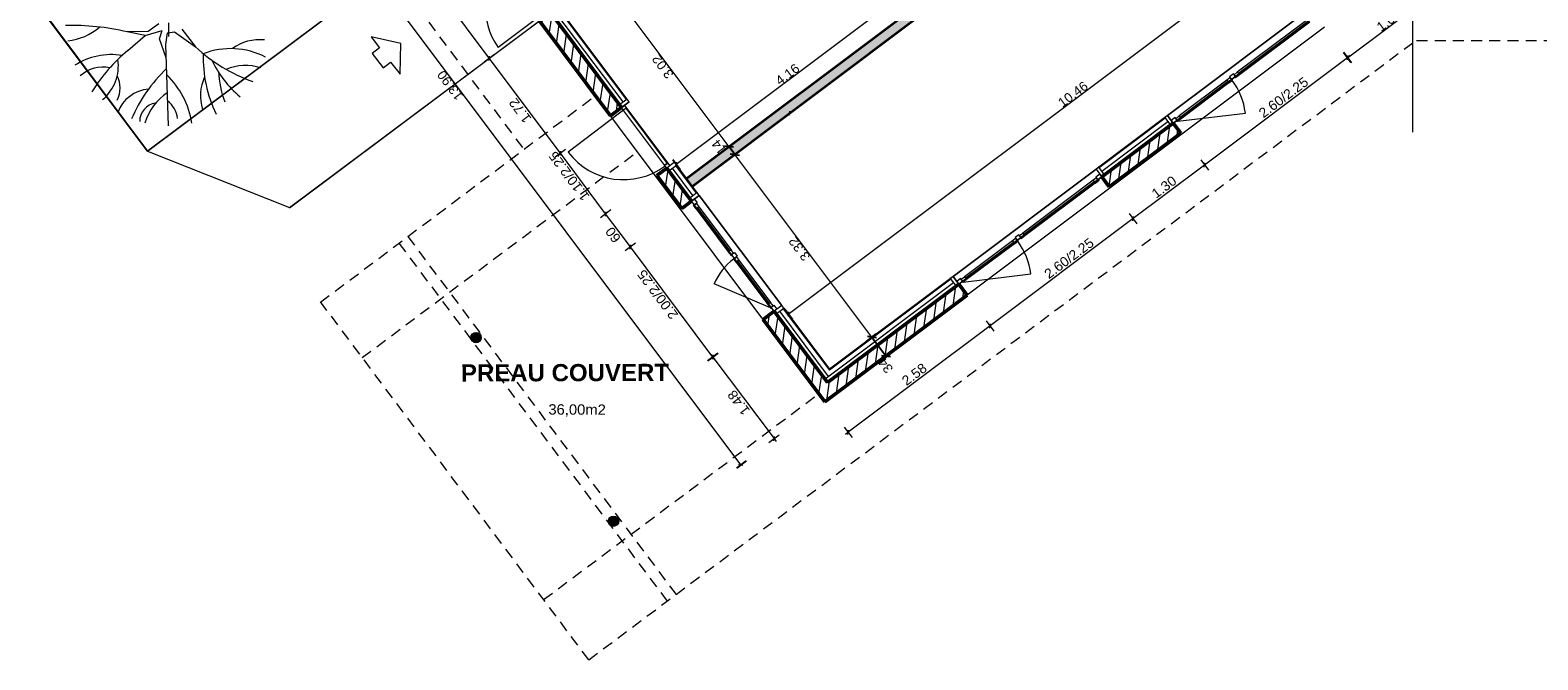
# Model space of a CAD drawing. Extents: x -61922 to -17841, y -51921 to -12831.
# Tile 1 of 22: x -59067 to -37133, y -51921 to -42765. Entities that reach past the tile are written whole.
import ezdxf

# ---------------------------------------------------------------- set-up
doc = ezdxf.new("R2010")
doc.units = 0
doc.header["$LTSCALE"] = 0.1
doc.header["$MEASUREMENT"] = 0
doc.linetypes.add('Discontinu', pattern=[529.166651, 317.499995, -211.666656])
doc.layers.get('0').update_dxf_attribs({"lineweight": 9})
doc.layers.get('Defpoints').update_dxf_attribs({"lineweight": 9})
for name, color, linetype, lineweight in [('Brise Soleil', 7, 'Continuous', 9), ('Cloisons', 7, 'Continuous', 9), ('Cotat_ 1_50', 7, 'Continuous', 9), ('Doublages Inter', 7, 'Continuous', 9), ('Hachures 2D', 7, 'Continuous', 9), ('Lignes2D', 7, 'Continuous', 9), ('Murs Périphériques', 7, 'Continuous', 9), ('Plomberie Sanitaire', 7, 'Continuous', 9), ('Poteaux', 7, 'Continuous', 9), ('Poutres', 7, 'Continuous', 9), ('Terrain Ext', 7, 'Continuous', 9), ('Texte 2D', 7, 'Continuous', 9), ('Trottoirs', 7, 'Continuous', 9), ('Végétation', 7, 'Continuous', 9)]:
    doc.layers.add(name, color=color, linetype=linetype, lineweight=lineweight)
doc.styles.add('STYLE_GENERE_2', font='swissc.ttf', dxfattribs={"width": 1.25})
doc.styles.add('STYLE_GENERE_6', font='arialbd.ttf')
doc.linetypes.add('ISOLATION', pattern='A,0.0001,-0.1,[134,ltypeshp.shx,S=0.1,R=0,X=-0.1,Y=0],-0.2,[134,ltypeshp.shx,S=0.1,R=180,X=0.1,Y=0],-0.1', length=0.4001)
doc.dimstyles.new('COTATION_EN_M', dxfattribs={"dimtxt": 135, "dimasz": 45, "dimexe": 80, "dimexo": 10, "dimgap": 3, "dimtad": 1, "dimlfac": 0.001, "dimzin": 0, "dimdsep": 46, "dimtxsty": 'STYLE_GENERE_2', "dimblk": 'OBLIQUE', "dimcen": 2.5, "dimclrd": 256, "dimclre": 256, "dimclrt": 256, "dimadec": 0, "dimazin": 0, "dimtfac": 1, "dimtix": 1, "dimtmove": 1, "dimatfit": 3, "dimldrblk": 'OBLIQUE', "dimfxl": 100, "dimfxlon": 1, "dimtfillclr": 256, "dimtolj": 1, "dimtzin": 1, "dimlwd": -1, "dimarcsym": 0})
doc.dimstyles.new('COTE CM', dxfattribs={"dimtxt": 135, "dimasz": 95, "dimexe": 80, "dimexo": 10, "dimgap": 10, "dimtad": 1, "dimdec": 0, "dimlfac": 0.1, "dimzin": 0, "dimtxsty": 'STYLE_GENERE_2', "dimblk": 'OBLIQUE', "dimcen": 0.09, "dimclrd": 256, "dimclre": 256, "dimclrt": 256, "dimadec": 0, "dimazin": 0, "dimtfac": 1, "dimtdec": 0, "dimtmove": 1, "dimatfit": 3, "dimfxl": 100, "dimfxlon": 1, "dimtolj": 1, "dimtzin": 0, "dimarcsym": 0})
pattern_1 = [(81.8604, (-49431.77, -45033.68), (-123.7407, 17.6982), [])]

# ---------------------------------------------------------------- blocks, each defined once
blk = doc.blocks.new('_Oblique')
at = {"color": 0, "linetype": 'ByBlock', "lineweight": -2}
blk.add_line((-0.5, -0.5), (0.5, 0.5), dxfattribs=at)
blk = doc.blocks.new('*D836')
at = {"lineweight": -2, "transparency": 16777216}
for p, q in [((-39608, -40698), (-39716, -40554)), ((-47978, -46973), (-48086, -46829))]:
    blk.add_line(p, q, dxfattribs=at)
at = {"transparency": 16777216}
blk.add_line((-48038, -46893), (-39668, -40618), dxfattribs=at)
at = {"layer": 'Defpoints', "color": 0, "transparency": 16777216}
for p in [(-39668, -40618), (-39068, -41418), (-47438, -47693)]:
    blk.add_point(p, dxfattribs=at)
at = {"transparency": 16777216, "xscale": 45, "yscale": 45, "zscale": 45}
for p, rotation in [((-39668, -40618), 36.86038092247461), ((-48038, -46893), 216.8603809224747)]:
    blk.add_blockref('_Oblique', p, dxfattribs=dict(at, rotation=rotation))
at = {"transparency": 16777216, "insert": (-43896, -43697), "char_height": 135, "attachment_point": 5, "rotation": 36.8604, "style": 'STYLE_GENERE_2'}
blk.add_mtext('\\A1;10.46', dxfattribs=at)
blk = doc.blocks.new('*D863')
at = {"transparency": 16777216}
blk.add_line((-39901, -43165), (-38620, -42205), dxfattribs=at)
at = {"lineweight": -2, "transparency": 16777216}
for p, q in [((-38680, -42125), (-38572, -42269)), ((-39961, -43085), (-39853, -43229))]:
    blk.add_line(p, q, dxfattribs=at)
at = {"layer": 'Defpoints', "color": 0, "transparency": 16777216}
for p in [(-38955, -41758), (-38620, -42205), (-40236, -42719)]:
    blk.add_point(p, dxfattribs=at)
at = {"transparency": 16777216, "xscale": 45, "yscale": 45, "zscale": 45}
for p, rotation in [((-38620, -42205), 36.86038092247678), ((-39901, -43165), 216.8603809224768)]:
    blk.add_blockref('_Oblique', p, dxfattribs=dict(at, rotation=rotation))
at = {"lineweight": 5, "transparency": 16777216, "insert": (-39304, -42627), "char_height": 135, "attachment_point": 5, "rotation": 36.8604, "style": 'STYLE_GENERE_2'}
blk.add_mtext('\\A1;1.60', dxfattribs=at)
blk = doc.blocks.new('*D910')
at = {"lineweight": -2, "ltscale": 10, "transparency": 16777216}
for p, q in [((-48895, -44631), (-48751, -44523)), ((-46901, -47291), (-46757, -47183))]:
    blk.add_line(p, q, dxfattribs=at)
at = {"ltscale": 10, "transparency": 16777216}
blk.add_line((-46821, -47231), (-48815, -44571), dxfattribs=at)
at = {"layer": 'Defpoints', "color": 0, "ltscale": 10, "transparency": 16777216}
for p in [(-48815, -44571), (-49432, -45034), (-47438, -47693)]:
    blk.add_point(p, dxfattribs=at)
at = {"ltscale": 10, "transparency": 16777216, "xscale": 45, "yscale": 45, "zscale": 45}
for p, rotation in [((-48815, -44571), 126.8603809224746), ((-46821, -47231), 306.8603809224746)]:
    blk.add_blockref('_Oblique', p, dxfattribs=dict(at, rotation=rotation))
at = {"ltscale": 10, "transparency": 16777216, "insert": (-47876, -45945), "char_height": 135, "attachment_point": 5, "rotation": 126.8604, "style": 'STYLE_GENERE_2'}
blk.add_mtext('\\A1;3.32', dxfattribs=at)
blk = doc.blocks.new('*D911')
at = {"lineweight": -2, "ltscale": 10, "transparency": 16777216}
for p, q in [((-48979, -44519), (-48835, -44411)), ((-48815, -44571), (-48899, -44459)), ((-48895, -44631), (-48751, -44523))]:
    blk.add_line(p, q, dxfattribs=at)
at = {"layer": 'Defpoints', "color": 0, "ltscale": 10, "transparency": 16777216}
for p in [(-48899, -44459), (-49516, -44922), (-49432, -45034)]:
    blk.add_point(p, dxfattribs=at)
at = {"lineweight": -2, "ltscale": 10, "transparency": 16777216, "xscale": 95, "yscale": 95, "zscale": 95}
for p, rotation in [((-48899, -44459), 126.8603809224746), ((-48815, -44571), 306.8603809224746)]:
    blk.add_blockref('_Oblique', p, dxfattribs=dict(at, rotation=rotation))
at = {"ltscale": 10, "transparency": 16777216, "insert": (-49046, -44466), "char_height": 135, "attachment_point": 5, "rotation": 126.8604, "style": 'STYLE_GENERE_2'}
blk.add_mtext('\\A1;14', dxfattribs=at)
blk = doc.blocks.new('*D912')
at = {"lineweight": -2, "ltscale": 10, "transparency": 16777216}
for p, q in [((-50790, -42104), (-50646, -41996)), ((-48979, -44519), (-48835, -44411))]:
    blk.add_line(p, q, dxfattribs=at)
at = {"ltscale": 10, "transparency": 16777216}
blk.add_line((-48899, -44459), (-50710, -42044), dxfattribs=at)
at = {"layer": 'Defpoints', "color": 0, "ltscale": 10, "transparency": 16777216}
for p in [(-50710, -42044), (-51327, -42506), (-49516, -44922)]:
    blk.add_point(p, dxfattribs=at)
at = {"ltscale": 10, "transparency": 16777216, "xscale": 45, "yscale": 45, "zscale": 45}
for p, rotation in [((-50710, -42044), 126.8603809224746), ((-48899, -44459), 306.8603809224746)]:
    blk.add_blockref('_Oblique', p, dxfattribs=dict(at, rotation=rotation))
at = {"ltscale": 10, "transparency": 16777216, "insert": (-49863, -43295), "char_height": 135, "attachment_point": 5, "rotation": 126.8604, "style": 'STYLE_GENERE_2'}
blk.add_mtext('\\A1;3.02', dxfattribs=at)
blk = doc.blocks.new('*D920')
at = {"lineweight": -2, "ltscale": 10, "transparency": 16777216}
for p, q in [((-46741, -47171), (-46885, -47279)), ((-46821, -47231), (-46617, -47503)), ((-46537, -47443), (-46681, -47551))]:
    blk.add_line(p, q, dxfattribs=at)
at = {"layer": 'Defpoints', "color": 0, "ltscale": 10, "transparency": 16777216}
for p in [(-45641, -46346), (-45437, -46618), (-46617, -47503)]:
    blk.add_point(p, dxfattribs=at)
at = {"lineweight": -2, "ltscale": 10, "transparency": 16777216, "xscale": 95, "yscale": 95, "zscale": 95}
for p, rotation in [((-46821, -47231), 126.8603809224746), ((-46617, -47503), 306.8603809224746)]:
    blk.add_blockref('_Oblique', p, dxfattribs=dict(at, rotation=rotation))
at = {"ltscale": 10, "transparency": 16777216, "insert": (-46622, -47643), "char_height": 135, "attachment_point": 5, "rotation": 126.8604, "style": 'STYLE_GENERE_2'}
blk.add_mtext('\\A1;34', dxfattribs=at)
blk = doc.blocks.new('*D922')
at = {"lineweight": -2, "ltscale": 10, "transparency": 16777216}
for p, q in [((-56987, -37903), (-57131, -38011)), ((-48648, -49026), (-48792, -49134))]:
    blk.add_line(p, q, dxfattribs=at)
at = {"ltscale": 10, "transparency": 16777216}
blk.add_line((-48728, -49086), (-57067, -37963), dxfattribs=at)
at = {"layer": 'Defpoints', "color": 0, "ltscale": 10, "transparency": 16777216}
for p in [(-55845, -37047), (-57067, -37963), (-47506, -48169)]:
    blk.add_point(p, dxfattribs=at)
at = {"ltscale": 10, "transparency": 16777216, "xscale": 45, "yscale": 45, "zscale": 45}
for p, rotation in [((-57067, -37963), 126.8603809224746), ((-48728, -49086), 306.8603809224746)]:
    blk.add_blockref('_Oblique', p, dxfattribs=dict(at, rotation=rotation))
at = {"ltscale": 10, "transparency": 16777216, "insert": (-52956, -43568), "char_height": 135, "attachment_point": 5, "rotation": 126.8604, "style": 'STYLE_GENERE_2'}
blk.add_mtext('\\A1;13.90', dxfattribs=at)
blk = doc.blocks.new('*D951')
at = {"ltscale": 10, "transparency": 16777216}
blk.add_line((-49671, -44714), (-46339, -42216), dxfattribs=at)
at = {"lineweight": -2, "ltscale": 10, "transparency": 16777216}
for p, q in [((-46279, -42296), (-46387, -42152)), ((-49611, -44794), (-49719, -44650))]:
    blk.add_line(p, q, dxfattribs=at)
at = {"layer": 'Defpoints', "color": 0, "ltscale": 10, "transparency": 16777216}
for p in [(-46339, -42216), (-46184, -42424), (-49516, -44922)]:
    blk.add_point(p, dxfattribs=at)
at = {"ltscale": 10, "transparency": 16777216, "xscale": 45, "yscale": 45, "zscale": 45}
for p, rotation in [((-46339, -42216), 36.86038092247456), ((-49671, -44714), 216.8603809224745)]:
    blk.add_blockref('_Oblique', p, dxfattribs=dict(at, rotation=rotation))
at = {"ltscale": 10, "transparency": 16777216, "insert": (-48049, -43408), "char_height": 135, "attachment_point": 5, "rotation": 36.8604, "style": 'STYLE_GENERE_2'}
blk.add_mtext('\\A1;4.16', dxfattribs=at)

msp = doc.modelspace()

# ---------------------------------------------------------------- hatches: boundary and pattern name
at = {"ltscale": 10}
h = msp.add_hatch(dxfattribs=at)
h.set_pattern_fill('ANSI31', scale=1000)
h.set_pattern_definition([(81.86038, (-89770.84, -27712.38), (-123.74075, 17.69822), [])])
h.paths.add_polyline_path([(-53041.212, -40452.808), (-53266.184, -40452.808), (-52777.388, -41104.761), (-52633.366, -40996.791)])
h.paths.add_polyline_path([(-53377.422, -40004.373), (-53521.527, -40112.233), (-53266.184, -40452.808), (-53041.212, -40452.808)])
h.paths.add_polyline_path([(-49804.213, -44770.3), (-49948.231, -44878.277), (-49588.463, -45358.132), (-49444.365, -45250.264)])
at = {"layer": 'Cloisons', "linetype": 'Continuous'}
h = msp.add_hatch(dxfattribs=at)
h.set_pattern_fill('AR-CONC', color=256, scale=10, style=0)
h.set_pattern_definition([(86.8604, (-49431.767, -45033.68), (61.15226, 38.0053), [7.5, -82.5]), (31.8604, (-49431.77, -45033.68), (-56.223, 51.8596), [6, -66]), (137.3118, (-49426.67, -45030.515), (4.9293, 89.8649), [6.374, -70.1142]), (83.0446, (-49443.76, -45017.68), (95.3189, 50.7771), [11.25, -123.75]), (133.496, (-49435.82, -45013.45), (16.3482, 134.0065), [9.561, -105.1713]), (28.0446, (-49443.76, -45017.68), (16.348, 134.0065), [9, -99]), (57.8604, (-49432.764, -45015.68), (71.9103, 3.593), [7.5, -82.5]), (2.8604, (-49432.764, -45015.68), (-24.0317, 72.6149), [6, -66]), (108.3118, (-49426.77, -45015.38), (47.8786, 76.2078), [6.374, -70.1142]), (74.3604, (-49431.767, -45033.682), (-18.9963, 27.36426), [0, -65.2, 0, -67, 0, -66.25]), (44.3604, (-49431.767, -45033.68), (-2.61128, 47.33754), [0, -38.2, 0, -63.7, 0, -25.25]), (4.3604, (-49449.61, -45047.06), (44.0641, 30.21764), [0, -25, 0, -78, 0, -103.5]), (354.3604, (-49457.61, -45053.057), (40.65574, 42.9928), [0, -32.5, 0, -51.8, 0, -73.5])])
h.paths.add_polyline_path([(-49431.978, -45033.543), (-45987.887, -42451.666), (-46183.855, -42423.613), (-49515.871, -44921.462)])
at = {"layer": 'Murs Périphériques', "linetype": 'Continuous', "lineweight": 15}
h = msp.add_hatch(dxfattribs=at)
h.set_pattern_fill('ANSI31', scale=1000, style=0)
h.set_pattern_definition(pattern_1)
h.paths.add_polyline_path([(-51498.855, -42509.996), (-51658.873, -42629.971), (-50624.086, -44010.164), (-50464.067, -43890.191)])
at = {"layer": 'Murs Périphériques', "linetype": 'Continuous', "lineweight": 9}
h = msp.add_hatch(dxfattribs=at)
h.set_pattern_fill('ANSI31', scale=1000, style=0)
h.set_pattern_definition(pattern_1)
h.paths.add_polyline_path([(-42436.228, -44118.4), (-43475.952, -44897.923), (-43373.974, -45033.94), (-42334.25, -44254.417)], flags=0)
at = {"layer": 'Murs Périphériques', "linetype": 'Continuous', "lineweight": 15}
h = msp.add_hatch(dxfattribs=at)
h.set_pattern_fill('ANSI31', scale=1000, style=0)
h.set_pattern_definition(pattern_1)
h.paths.add_polyline_path([(-47465.668, -47889.175), (-47505.841, -48169.263), (-45436.795, -46618.016), (-45556.769, -46457.996)], flags=0)
h = msp.add_hatch(dxfattribs=at)
h.set_pattern_fill('ANSI31', scale=1000, style=0)
h.set_pattern_definition(pattern_1)
h.paths.add_polyline_path([(-48243.085, -46850.547), (-48403.2, -46970.394), (-47505.841, -48169.263), (-47465.668, -47889.175)], flags=0)
at = {"layer": 'Poteaux', "linetype": 'Continuous', "lineweight": 15}
for points in [[(-52504.996, -47235.887, 0.414213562), (-52579.996, -47160.887, 0.414213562), (-52654.996, -47235.887, 0.414213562), (-52579.996, -47310.887, 0.414213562)], [(-50503.889, -49905.617, 0.414213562), (-50578.889, -49830.617, 0.414213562), (-50653.889, -49905.617, 0.414213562), (-50578.889, -49980.617, 0.414213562)]]:
    msp.add_hatch(color=7, dxfattribs=at).paths.add_polyline_path(points, flags=0)

# ---------------------------------------------------------------- linework, layer by layer
for p, q in [((-38954.85, -41758.239), (-38954.85, -44245.861)), ((-48112.428, -46815.08), (-47440.365, -47711.474)), ((-48102.027, -46807.282), (-47437.762, -47693.275))]:
    msp.add_line(p, q)
at = {"lineweight": 50}
for p, q in [((-50464.067, -43890.191), (-51498.855, -42509.996)), ((-51658.876, -42629.967), (-50624.086, -44010.164)), ((-50624.086, -44010.164), (-50464.067, -43890.191)), ((-42436.228, -44118.4), (-43475.952, -44897.923)), ((-43367.976, -45041.941), (-42328.252, -44262.418)), ((-42328.252, -44262.418), (-42436.228, -44118.4)), ((-49804.213, -44770.3), (-49948.231, -44878.277)), ((-49948.231, -44878.277), (-49588.463, -45358.132)), ((-49444.365, -45250.264), (-49804.213, -44770.3)), ((-43475.952, -44897.923), (-43367.976, -45041.941)), ((-49588.463, -45358.132), (-49444.365, -45250.264)), ((-45556.769, -46457.996), (-47465.795, -47889.27)), ((-45436.795, -46618.016), (-45556.769, -46457.996)), ((-47505.841, -48169.263), (-45436.795, -46618.016)), ((-48243.085, -46850.547), (-48404.054, -46971.232)), ((-47465.795, -47889.27), (-48244.034, -46851.259)), ((-48404.054, -46971.232), (-47505.841, -48169.263))]:
    msp.add_line(p, q, dxfattribs=at)
for points in [[(-50494.06, -43850.186), (-50464.067, -43890.191), (-50352.053, -43806.209), (-50382.046, -43766.204)], [(-42476.233, -44148.393), (-42436.228, -44118.4), (-42520.209, -44006.386), (-42560.214, -44036.379)], [(-49804.213, -44770.3), (-49774.219, -44810.305), (-49662.205, -44726.324), (-49692.199, -44686.319)], [(-43476.51, -44898.341), (-43436.505, -44868.348), (-43520.486, -44756.334), (-43560.491, -44786.327)], [(-49473.762, -45211.054), (-49443.769, -45251.059), (-49331.755, -45167.078), (-49361.748, -45127.073)], [(-45596.774, -46487.989), (-45556.769, -46457.996), (-45640.75, -46345.982), (-45680.755, -46375.975)], [(-48244.034, -46851.258), (-48214.041, -46891.263), (-48102.027, -46807.282), (-48132.02, -46767.277)]]:
    msp.add_lwpolyline(points, close=True)
at = {"layer": 'Brise Soleil', "color": 7, "linetype": 'Discontinu', "ltscale": 5}
msp.add_line((-51900.801, -44470.29), (-55497.693, -39665.164), dxfattribs=at)
at = {"layer": 'Cloisons', "color": 7, "linetype": 'ISOLATION', "ltscale": 1550}
for p, q in [((-50438.053, -43808.195), (-51417.239, -42511.297)), ((-42513.946, -44098.091), (-43474.218, -44818.046)), ((-49425.834, -45167.423), (-49722.597, -44771.602)), ((-45634.402, -46437.81), (-47503.252, -47838.963)), ((-47451.796, -47800.385), (-48162.419, -46852.56))]:
    msp.add_line(p, q, dxfattribs=at)
at = {"layer": 'Cloisons', "color": 7, "linetype": 'Continuous', "lineweight": 35}
for p, q in [((-46183.855, -42423.613), (-49515.748, -44921.668)), ((-49431.767, -45033.682), (-45987.887, -42451.666))]:
    msp.add_line(p, q, dxfattribs=at)
at = {"layer": 'Cotat_ 1_50', "color": 7, "linetype": 'Continuous', "lineweight": 5}
for p, q in [((-52401.677, -43154.527), (-53534.983, -41640.425)), ((-52401.677, -43154.527), (-53534.983, -41640.425)), ((-51368.049, -44535.457), (-52401.677, -43154.527)), ((-51368.049, -44535.457), (-52401.677, -43154.527)), ((-39921.096, -43180.452), (-42001.355, -44740.106)), ((-39921.096, -43180.452), (-42001.355, -44740.106)), ((-50708.895, -45416.089), (-51368.049, -44535.457)), ((-50708.895, -45416.089), (-51368.049, -44535.457)), ((-42001.355, -44740.106), (-43041.637, -45520.048)), ((-42001.355, -44740.106), (-43041.637, -45520.048)), ((-50618.86, -45379.926), (-50768.968, -45492.282)), ((-50618.86, -45379.926), (-50768.968, -45492.282)), ((-50348.832, -45897.134), (-50708.895, -45416.089)), ((-50348.832, -45897.134), (-50708.895, -45416.089)), ((-43041.637, -45520.048), (-45121.896, -47079.702)), ((-43041.637, -45520.048), (-45121.896, -47079.702)), ((-50258.798, -45860.97), (-50408.906, -45973.326)), ((-50258.798, -45860.97), (-50408.906, -45973.326)), ((-49150.369, -47498.285), (-50348.832, -45897.134)), ((-49150.369, -47498.285), (-50348.832, -45897.134)), ((-45121.896, -47079.702), (-47146.531, -48597.653)), ((-49060.335, -47462.121), (-49210.443, -47574.477)), ((-49209.578, -47575.628), (-49059.619, -47463.075)), ((-49164.613, -47479.362), (-49119.591, -47539.346)), ((-49105.427, -47558.328), (-49150.369, -47498.285)), ((-49119.591, -47539.346), (-48259.404, -48685.409))]:
    msp.add_line(p, q, dxfattribs=at)
at = {"layer": 'Cotat_ 1_50', "color": 7, "linetype": 'Continuous', "lineweight": 20}
for p, q in [((-52311.642, -43118.363), (-52461.75, -43230.719)), ((-52311.642, -43118.363), (-52461.75, -43230.719)), ((-39957.331, -43090.446), (-39844.856, -43240.465)), ((-39861.089, -43135.462), (-39921.096, -43180.452)), ((-39861.089, -43135.462), (-39921.096, -43180.452)), ((-50760.58, -43494.703), (-50648.105, -43644.722)), ((-42139.815, -43721.189), (-41989.796, -43608.714)), ((-51278.015, -44499.293), (-51428.123, -44611.649)), ((-42037.59, -44650.1), (-41925.115, -44800.119)), ((-42037.59, -44650.1), (-41925.115, -44800.119)), ((-43077.872, -45430.042), (-42965.397, -45580.06)), ((-45158.131, -46989.696), (-45045.656, -47139.715)), ((-45158.131, -46989.696), (-45045.656, -47139.715)), ((-48319.377, -48761.681), (-48169.417, -48649.127)), ((-48259.404, -48685.409), (-48214.383, -48745.393)), ((-47222.771, -48537.64), (-47110.296, -48687.659)), ((-47146.531, -48597.653), (-47206.538, -48642.643))]:
    msp.add_line(p, q, dxfattribs=at)
at = {"layer": 'Doublages Inter', "linetype": 'Continuous'}
msp.add_line((-47709.796, -47897.229), (-55714.239, -37220.945), dxfattribs=at)
at = {"layer": 'Doublages Inter'}
for p, q in [((-47549.776, -47777.256), (-55564.78, -37086.885)), ((-51540.85, -42478.989), (-52257.447, -43016.251)), ((-42520.209, -44006.386), (-40439.95, -42446.731)), ((-40439.95, -42446.731), (-42520.209, -44006.386)), ((-40480.977, -42608.725), (-41505.105, -43376.554)), ((-40465.98, -42628.727), (-41490.108, -43396.557)), ((-40450.984, -42648.73), (-41475.111, -43416.559)), ((-41562.108, -43400.545), (-41618.115, -43442.536)), ((-41532.115, -43440.55), (-41562.108, -43400.545)), ((-41553.11, -43412.546), (-41505.105, -43376.554)), ((-41532.115, -43440.55), (-41553.11, -43412.546)), ((-41475.111, -43416.559), (-41529.518, -43457.35)), ((-41505.105, -43376.554), (-41475.111, -43416.559)), ((-41657.123, -43490.529), (-42353.21, -44012.414)), ((-41642.127, -43510.532), (-42338.213, -44032.416)), ((-41627.13, -43530.534), (-42323.217, -44052.419)), ((-41609.117, -43454.537), (-41657.123, -43490.529)), ((-41657.123, -43490.529), (-41627.13, -43530.534)), ((-41627.13, -43530.534), (-41572.723, -43489.743)), ((-41618.115, -43442.536), (-41588.122, -43482.541)), ((-41588.122, -43482.541), (-41609.117, -43454.537)), ((-41588.122, -43482.541), (-41532.115, -43440.55)), ((-41580.121, -43476.542), (-41588.122, -43482.541)), ((-41572.723, -43489.743), (-41580.121, -43476.542)), ((-41540.116, -43446.549), (-41532.115, -43440.55)), ((-41529.518, -43457.35), (-41540.116, -43446.549)), ((-50421.114, -43857.991), (-49761.26, -44738.101)), ((-50421.114, -43857.991), (-49761.26, -44738.101)), ((-50401.073, -43901.392), (-49799.254, -44704.094)), ((-50391.12, -43897.996), (-49791.253, -44698.096)), ((-42520.209, -44006.386), (-42436.228, -44118.4)), ((-42410.214, -44036.404), (-42466.221, -44078.395)), ((-42436.228, -44118.4), (-42380.221, -44076.409)), ((-42380.221, -44076.409), (-42410.214, -44036.404)), ((-42401.216, -44048.406), (-42353.21, -44012.414)), ((-42380.221, -44076.409), (-42401.216, -44048.406)), ((-42388.222, -44082.408), (-42380.221, -44076.409)), ((-42377.624, -44093.21), (-42388.222, -44082.408)), ((-42323.217, -44052.419), (-42377.624, -44093.21)), ((-42371.223, -44088.411), (-41388.311, -43970.155)), ((-42353.21, -44012.414), (-42323.217, -44052.419)), ((-49799.254, -44704.094), (-49834.204, -44730.298)), ((-49831.258, -44728.089), (-49791.253, -44698.096)), ((-45640.75, -46345.982), (-43560.491, -44786.327)), ((-43560.491, -44786.327), (-45640.75, -46345.982)), ((-43601.518, -44948.32), (-44625.645, -45716.15)), ((-43553.512, -44912.328), (-43601.518, -44948.32)), ((-43601.518, -44948.32), (-43571.525, -44988.325)), ((-43571.525, -44988.325), (-43517.118, -44947.534)), ((-43506.503, -44858.336), (-43562.51, -44900.327)), ((-43562.51, -44900.327), (-43532.517, -44940.332)), ((-43532.517, -44940.332), (-43553.512, -44912.328)), ((-43532.517, -44940.332), (-43476.51, -44898.341)), ((-43524.516, -44934.333), (-43532.517, -44940.332)), ((-43517.118, -44947.534), (-43524.516, -44934.333)), ((-49331.755, -45167.078), (-49443.769, -45251.059)), ((-48132.02, -46767.277), (-49331.755, -45167.078)), ((-49331.755, -45167.078), (-48132.02, -46767.277)), ((-43586.521, -44968.323), (-44610.649, -45736.153)), ((-43571.525, -44988.325), (-44595.652, -45756.155)), ((-49443.769, -45251.059), (-49403.764, -45221.066)), ((-49401.778, -45307.066), (-49443.769, -45251.059)), ((-49418.578, -45309.663), (-49407.777, -45299.065)), ((-49377.787, -45364.07), (-49418.578, -45309.663)), ((-49407.777, -45299.065), (-49401.778, -45307.066)), ((-49403.764, -45221.066), (-49361.773, -45277.073)), ((-49361.773, -45277.073), (-49401.778, -45307.066)), ((-49401.778, -45307.066), (-49373.774, -45286.071)), ((-49337.782, -45334.077), (-49377.787, -45364.07)), ((-49377.787, -45364.07), (-48909.891, -45988.148)), ((-49373.774, -45286.071), (-49337.782, -45334.077)), ((-49357.785, -45349.073), (-48889.889, -45973.151)), ((-49337.782, -45334.077), (-48869.886, -45958.154)), ((-44777.664, -45830.125), (-45473.751, -46352.01)), ((-44729.658, -45794.133), (-44777.664, -45830.125)), ((-44777.664, -45830.125), (-44747.671, -45870.13)), ((-44747.671, -45870.13), (-44693.264, -45829.339)), ((-44682.649, -45740.141), (-44738.656, -45782.132)), ((-44738.656, -45782.132), (-44708.663, -45822.137)), ((-44708.663, -45822.137), (-44729.658, -45794.133)), ((-44708.663, -45822.137), (-44652.656, -45780.146)), ((-44700.662, -45816.138), (-44708.663, -45822.137)), ((-44693.264, -45829.339), (-44700.662, -45816.138)), ((-44652.656, -45780.146), (-44682.649, -45740.141)), ((-44673.651, -45752.142), (-44625.645, -45716.15)), ((-44652.656, -45780.146), (-44673.651, -45752.142)), ((-44660.657, -45786.145), (-44652.656, -45780.146)), ((-44650.059, -45796.946), (-44660.657, -45786.145)), ((-44595.652, -45756.155), (-44650.059, -45796.946)), ((-44625.645, -45716.15), (-44595.652, -45756.155)), ((-48869.886, -45958.154), (-48909.891, -45988.148)), ((-48909.891, -45988.148), (-48869.1, -46042.554)), ((-48833.894, -46006.16), (-48869.886, -45958.154)), ((-48869.1, -46042.554), (-48855.899, -46035.157)), ((-48861.897, -46027.156), (-48821.892, -45997.162)), ((-48861.897, -46027.156), (-48833.894, -46006.16)), ((-48819.907, -46083.163), (-48861.897, -46027.156)), ((-48855.899, -46035.157), (-48861.897, -46027.156)), ((-48821.892, -45997.162), (-48779.902, -46053.169)), ((-48779.902, -46053.169), (-48819.907, -46083.163)), ((-44762.668, -45850.128), (-45458.754, -46372.012)), ((-44747.671, -45870.13), (-45443.758, -46392.014)), ((-48836.707, -46085.76), (-48825.905, -46075.162)), ((-48795.916, -46140.167), (-48836.707, -46085.76)), ((-48825.905, -46075.162), (-48819.907, -46083.163)), ((-48819.907, -46083.163), (-48791.903, -46062.167)), ((-48755.911, -46110.173), (-48795.916, -46140.167)), ((-48795.916, -46140.167), (-48334.019, -46756.243)), ((-48791.903, -46062.167), (-48755.911, -46110.173)), ((-48775.914, -46125.17), (-48314.016, -46741.247)), ((-48755.911, -46110.173), (-48294.014, -46726.25)), ((-48298.027, -46804.249), (-49116.426, -46454.503)), ((-45640.75, -46345.982), (-45556.769, -46457.996)), ((-45530.755, -46376), (-45586.762, -46417.991)), ((-45586.762, -46417.991), (-45556.769, -46457.996)), ((-45521.757, -46388.002), (-45473.751, -46352.01)), ((-45500.762, -46416.005), (-45521.757, -46388.002)), ((-45443.758, -46392.014), (-45498.164, -46432.805)), ((-45491.764, -46428.007), (-44508.852, -46309.751)), ((-45473.751, -46352.01), (-45443.758, -46392.014)), ((-48294.014, -46726.25), (-48334.019, -46756.243)), ((-48334.019, -46756.243), (-48293.228, -46810.65)), ((-48258.022, -46774.256), (-48294.014, -46726.25)), ((-48293.228, -46810.65), (-48280.026, -46803.252)), ((-48286.025, -46795.251), (-48246.02, -46765.258)), ((-48286.025, -46795.251), (-48258.022, -46774.256)), ((-48280.026, -46803.252), (-48286.025, -46795.251)), ((-48246.02, -46765.258), (-48204.029, -46821.265))]:
    msp.add_line(p, q, dxfattribs=at)
at = {"layer": 'Doublages Inter', "color": 7, "linetype": 'Continuous'}
for p, q in [((-51498.855, -42509.996), (-50464.067, -43890.191)), ((-50392.447, -43774.003), (-51367.249, -42473.817)), ((-50352.053, -43806.209), (-51326.854, -42506.024)), ((-50352.053, -43806.209), (-50464.067, -43890.191)), ((-42520.209, -44006.386), (-43560.491, -44786.327)), ((-42552.416, -44046.781), (-43512.688, -44766.735)), ((-43476.51, -44898.341), (-42436.228, -44118.4)), ((-49692.199, -44686.319), (-49804.213, -44770.3)), ((-49431.767, -45033.682), (-49692.199, -44686.319)), ((-49372.308, -45134.659), (-49672.607, -44734.122)), ((-49804.213, -44770.3), (-49443.769, -45251.059)), ((-49331.755, -45167.078), (-49515.748, -44921.668)), ((-43560.491, -44786.327), (-43476.51, -44898.341)), ((-47465.795, -47889.27), (-45556.769, -46457.996)), ((-45672.957, -46386.376), (-47440.365, -47711.474)), ((-45640.75, -46345.982), (-47437.762, -47693.275)), ((-48132.02, -46767.277), (-48244.034, -46851.258)), ((-48244.034, -46851.258), (-47465.795, -47889.27))]:
    msp.add_line(p, q, dxfattribs=at)
at = {"layer": 'Doublages Inter', "color": 59, "linetype": 'Continuous', "lineweight": 20}
for p, q in [((-50461.119, -43887.984), (-50421.114, -43857.991)), ((-50421.114, -43857.991), (-50391.12, -43897.996)), ((-42466.221, -44078.395), (-42436.228, -44118.4)), ((-49761.26, -44738.101), (-49801.265, -44768.094)), ((-49791.253, -44698.096), (-49761.26, -44738.101)), ((-43476.51, -44898.341), (-43506.503, -44858.336)), ((-45556.769, -46457.996), (-45500.762, -46416.005)), ((-45500.762, -46416.005), (-45530.755, -46376)), ((-45508.763, -46422.004), (-45500.762, -46416.005)), ((-45498.164, -46432.805), (-45508.763, -46422.004)), ((-48244.034, -46851.258), (-48286.025, -46795.251)), ((-48204.029, -46821.265), (-48244.034, -46851.258))]:
    msp.add_line(p, q, dxfattribs=at)
at = {"layer": 'Doublages Inter'}
for centre, radius, start, end in [((-51540.85, -42478.989), 895.635, 126.8603809, 216.8603809), ((-42371.223, -44088.411), 990, 6.8603809, 36.8603809), ((-45491.764, -46428.007), 990, 6.8603809, 36.8603809), ((-48298.027, -46804.249), 890, 126.8603809, 156.8603809)]:
    msp.add_arc(centre, radius, start, end, dxfattribs=at)
at = {"layer": 'Hachures 2D', "color": 7, "linetype": 'Continuous', "lineweight": 20}
for p, q in [((-53675.24, -42959.915), (-54105.342, -42863.35)), ((-54105.342, -42863.35), (-53983.541, -43020.495)), ((-53684.158, -43406.755), (-53675.24, -42959.915)), ((-53983.541, -43020.495), (-54091.488, -43104.163)), ((-54091.488, -43104.163), (-53930.691, -43311.621)), ((-53930.691, -43311.621), (-53822.744, -43227.953)), ((-53822.744, -43227.953), (-53684.158, -43406.755))]:
    msp.add_line(p, q, dxfattribs=at)
at = {"layer": 'Lignes2D', "linetype": 'Discontinu', "ltscale": 5}
for p, q in [((-50940.731, -51921.387), (-38902.25, -42910.109)), ((-38897.079, -42917.016), (-26422.037, -42917.016)), ((-54236.131, -47526.148), (-50232.687, -44531.182)), ((-53572.295, -45766.237), (-49670.995, -50970.94)), ((-53701.617, -45863.331), (-49800.457, -51067.847)), ((-50940.731, -51921.387), (-54841.752, -46715.521)), ((-51596.426, -51046.37), (-47593.651, -48051.906))]:
    msp.add_line(p, q, dxfattribs=at)
at = {"layer": 'Lignes2D'}
msp.add_line((-50393.114, -43895.337), (-51239.556, -44539.231), dxfattribs=at)
msp.add_arc((-50435.104, -43930.92), 1008.555, 217.0958491, 306.8519441, dxfattribs=at)
at = {"layer": 'Murs Périphériques', "color": 7, "linetype": 'Continuous'}
for p, q in [((-57359.99, -44526.033), (-59043.652, -42276.663)), ((-45556.769, -46457.996), (-47465.668, -47889.175)), ((-47505.841, -48169.263), (-45436.795, -46618.016)), ((-47465.668, -47889.175), (-48243.085, -46850.547)), ((-48403.2, -46970.394), (-47505.841, -48169.263))]:
    msp.add_line(p, q, dxfattribs=at)
at = {"layer": 'Murs Périphériques'}
msp.add_line((-40355.969, -42558.745), (-45556.769, -46457.996), dxfattribs=at)
at = {"layer": 'Murs Périphériques', "linetype": 'Continuous'}
for p in [(-40235.995, -42718.765), (-45556.769, -46457.996)]:
    msp.add_line(p, (-45436.795, -46618.016), dxfattribs=at)
at = {"layer": 'Murs Périphériques', "color": 7, "linetype": 'Continuous', "lineweight": 20}
for p, q in [((-42436.228, -44118.4), (-43475.952, -44897.923)), ((-43367.976, -45041.941), (-42328.252, -44262.418)), ((-42328.252, -44262.418), (-42436.228, -44118.4)), ((-49948.316, -44878.162), (-49586.199, -45361.951)), ((-43475.952, -44897.923), (-43367.976, -45041.941)), ((-49588.846, -45358.419), (-49444.365, -45250.264))]:
    msp.add_line(p, q, dxfattribs=at)
at = {"layer": 'Plomberie Sanitaire', "color": 7, "linetype": 'Continuous', "lineweight": 20}
for p, q in [((-57194.745, -42674.353), (-57348.648, -42782.633)), ((-57056.252, -42658.436), (-57056.252, -42858.436)), ((-56860.788, -42749.653), (-56663.02, -43006.92)), ((-57348.648, -42782.633), (-57654.989, -42790.217)), ((-57395.056, -42840.87), (-57654.989, -42790.217)), ((-57645.241, -43060.538), (-57395.056, -42840.87)), ((-57395.056, -42840.87), (-57148.551, -42771.848)), ((-57186.561, -42892.993), (-57148.551, -42771.848)), ((-57088.909, -43166), (-57186.561, -42892.993)), ((-57095.344, -42971.179), (-57069.283, -42801.777)), ((-57056.252, -44154.66), (-57095.344, -42971.179)), ((-57069.283, -42801.777), (-56965.035, -42788.746)), ((-56965.035, -42788.746), (-56663.02, -43006.92))]:
    msp.add_line(p, q, dxfattribs=at)
for centre, radius, start, end in [((-58469.894, -46241.848), 3546.523, 76.7161297, 91.3265785), ((-58592.656, -42117.714), 803.799, 275.2653992, 311.5605174), ((-55731.742, -43554.49), 651.406, 83.6844667, 126.8801914), ((-57882.28, -44123.099), 1002.894, 81.1578976, 122.3618206), ((-56101.72, -44931.397), 2425.401, 129.5237718, 148.3970272), ((-58425.729, -43282.741), 642.083, 310.0007525, 8.2714721), ((-55017.842, -41233.801), 2418.794, 227.1434698, 250.4309599), ((-54665.498, -43169.061), 1883.427, 178.1164971, 205.6551016), ((-56149.834, -44140.027), 1106.924, 62.85662, 111.0769089), ((-54965.172, -42494.918), 1621.698, 205.815893, 229.7067389), ((-58013, -43774.599), 473.535, 77.1956973, 133.3477322), ((-58134.234, -43603.917), 376.865, 331.8840925, 27.6783288), ((-55561.246, -44920.011), 2206.716, 133.6248978, 156.9385864), ((-57935.553, -44306.524), 1235.432, 8.9075228, 46.2154034), ((-55017.647, -43319.598), 1309.701, 182.0725692, 201.7332771), ((-55935.367, -44026.8), 747.429, 72.5461274, 112.1319913), ((-57298.37, -44149.021), 529.328, 95.1301482, 159.1554929), ((-55941.492, -43719.278), 648.392, 154.9093981, 197.6659732), ((-57208.601, -44089.243), 265.083, 97.5706915, 181.3028548), ((-56638.367, -44334.543), 790.161, 123.2950192, 163.8856364), ((-57301.99, -44094.697), 382.38, 6.67921, 52.313837)]:
    msp.add_arc(centre, radius, start, end, dxfattribs=at)
at = {"layer": 'Poteaux', "color": 7, "linetype": 'Continuous', "lineweight": 20}
for p, q in [((-52526.963, -47288.92), (-52633.029, -47182.854)), ((-52526.963, -47182.854), (-52633.029, -47288.92)), ((-50525.856, -49958.65), (-50631.922, -49852.584)), ((-50525.856, -49852.584), (-50631.922, -49958.65))]:
    msp.add_line(p, q, dxfattribs=at)
at = {"layer": 'Poteaux', "color": 7, "linetype": 'Continuous'}
for centre in [(-52579.996, -47235.887), (-50578.889, -49905.617)]:
    msp.add_circle(centre, 75, dxfattribs=at)
at = {"layer": 'Poutres', "linetype": 'Discontinu', "ltscale": 5}
msp.add_line((-54841.555, -46719.189), (-50843.516, -43717.49), dxfattribs=at)
at = {"layer": 'Terrain Ext', "color": 7, "linetype": 'Continuous', "lineweight": 20}
msp.add_line((-57359.99, -44526.033), (-57931.941, -43761.908), dxfattribs=at)
at = {"layer": 'Trottoirs', "color": 7, "linetype": 'Continuous'}
msp.add_line((-51654.485, -42626.681), (-55295.459, -45351.963), dxfattribs=at)
at = {"layer": 'Végétation', "color": 7, "linetype": 'Continuous', "lineweight": 9, "flags": 128}
for points in [[(-57339.729, -44510.867), (-54766.335, -42584.672), (-56502.543, -40316.486), (-59066.997, -42236.287), (-57359.99, -44526.033)], [(-52797.637, -41111.094), (-57359.99, -44526.033), (-55294.43, -45345.393), (-51658.876, -42629.967)]]:
    msp.add_lwpolyline(points, close=True, dxfattribs=at)

# ---------------------------------------------------------------- block references
at = {"ltscale": 10, "xscale": 45, "yscale": 45, "zscale": 45, "rotation": 36.86038092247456}
for p in [(-52387.156, -43173.926), (-48018.299, -43973.948), (-51353.069, -44555.471), (-41981.353, -44725.11), (-43021.635, -45505.051), (-45101.894, -47064.706), (-48244.397, -48705.404), (-47166.533, -48612.649)]:
    msp.add_blockref('_Oblique', p, dxfattribs=at)
at = {"lineweight": 5, "ltscale": 10, "xscale": 45, "yscale": 45, "zscale": 45, "rotation": 36.86038092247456}
for p in [(-50693.914, -45436.104), (-50333.852, -45917.148), (-49135.389, -47518.299)]:
    msp.add_blockref('_Oblique', p, dxfattribs=at)

# ---------------------------------------------------------------- texts
at = {"layer": 'Cotat_ 1_50', "color": 7, "lineweight": 5, "char_height": 140, "attachment_point": 1, "style": 'STYLE_GENERE_2'}
for s, insert, rotation in [('2.60/2.25', (-41209.312, -43936.306), 36.8603809), ('1.72', (-51879.072, -44133.088), 126.8148936), ('1.10/2.25', (-51032.681, -45263.869), 126.8148936), ('1.30', (-42769.583, -45106.104), 36.8603809), ('{60}', (-50575.841, -45874.208), 126.8148936), ('2.60/2.25', (-44329.853, -46275.902), 36.8603809), ('2.58', (-46402.302, -47829.701), 36.8603809)]:
    msp.add_mtext(s, dxfattribs=dict(at, insert=insert, rotation=rotation))
at = {"layer": 'Cotat_ 1_50', "color": 7, "lineweight": 20, "char_height": 140, "attachment_point": 1, "style": 'STYLE_GENERE_2'}
for s, insert, rotation in [('2.00/2.25', (-49743.81, -46985.805), 126.8148936), ('1.48', (-48698.334, -48380.471), 126.8903687)]:
    msp.add_mtext(s, dxfattribs=dict(at, insert=insert, rotation=rotation))
at = {"layer": 'Texte 2D', "color": 7, "style": 'STYLE_GENERE_6'}
msp.add_text('PREAU COUVERT', height=250, rotation=0.1652244, dxfattribs=at).set_placement((-52799.893, -47874.551))
at = {"layer": 'Texte 2D', "color": 7, "style": 'STYLE_GENERE_2', "width": 1.25}
msp.add_text('36,00m2', height=150, rotation=359.7089483, dxfattribs=at).set_placement((-51528.14, -48354.297))

# ---------------------------------------------------------------- dimensions: what is measured, and where the dimension line sits
at = {"ltscale": 10}
for base, p1, p2, angle, picture, middle in [((-57067.278, -37963.399), (-47505.841, -48169.263), (-55844.774, -37046.839), 126.8603809, '*D922', (-52955.656, -43567.98)), ((-50710.193, -42043.689), (-49515.748, -44921.668), (-51326.854, -42506.024), 126.8603809, '*D912', (-49862.555, -43294.932)), ((-46339.272, -42216.319), (-49515.748, -44921.668), (-46183.855, -42423.613), 36.8603809, '*D951', (-48048.587, -43407.501)), ((-48815.106, -44571.346), (-47437.762, -47693.275), (-49431.767, -45033.682), 126.8603809, '*D910', (-47876.019, -45944.564))]:
    dim = msp.add_linear_dim(base=base, p1=p1, p2=p2, angle=angle, dimstyle='COTATION_EN_M', dxfattribs=at)
    dim.commit()
    dim.dimension.update_dxf_attribs({"geometry": picture, "text_midpoint": middle})
dim = msp.add_aligned_dim(p1=(-47437.762, -47693.275), p2=(-39068.152, -41418.239), distance=1000.469, dimstyle='COTATION_EN_M')
dim.commit()
dim.dimension.update_dxf_attribs({"geometry": '*D836', "text_midpoint": (-43896.474, -43697.437)})
at = {"lineweight": 5}
dim = msp.add_aligned_dim(p1=(-40235.995, -42718.765), p2=(-38954.85, -41758.239), distance=-558.293, dimstyle='COTATION_EN_M', dxfattribs=at)
dim.commit()
dim.dimension.update_dxf_attribs({"geometry": '*D863', "text_midpoint": (-39303.89, -42627.347)})
at = {"ltscale": 10}
for base, p1, p2, picture, middle in [((-48899.087, -44459.332), (-49431.767, -45033.682), (-49515.748, -44921.668), '*D911', (-48983.433, -44419.383)), ((-46617.147, -47502.973), (-45640.75, -46345.982), (-45436.795, -46618.016), '*D920', (-46558.799, -47595.862))]:
    dim = msp.add_linear_dim(base=base, p1=p1, p2=p2, angle=126.8603809, dimstyle='COTE CM', dxfattribs=at)
    dim.commit()
    dim.dimension.update_dxf_attribs({"geometry": picture, "text_midpoint": middle, "dimtype": 160})

doc.saveas('drawing.dxf')
